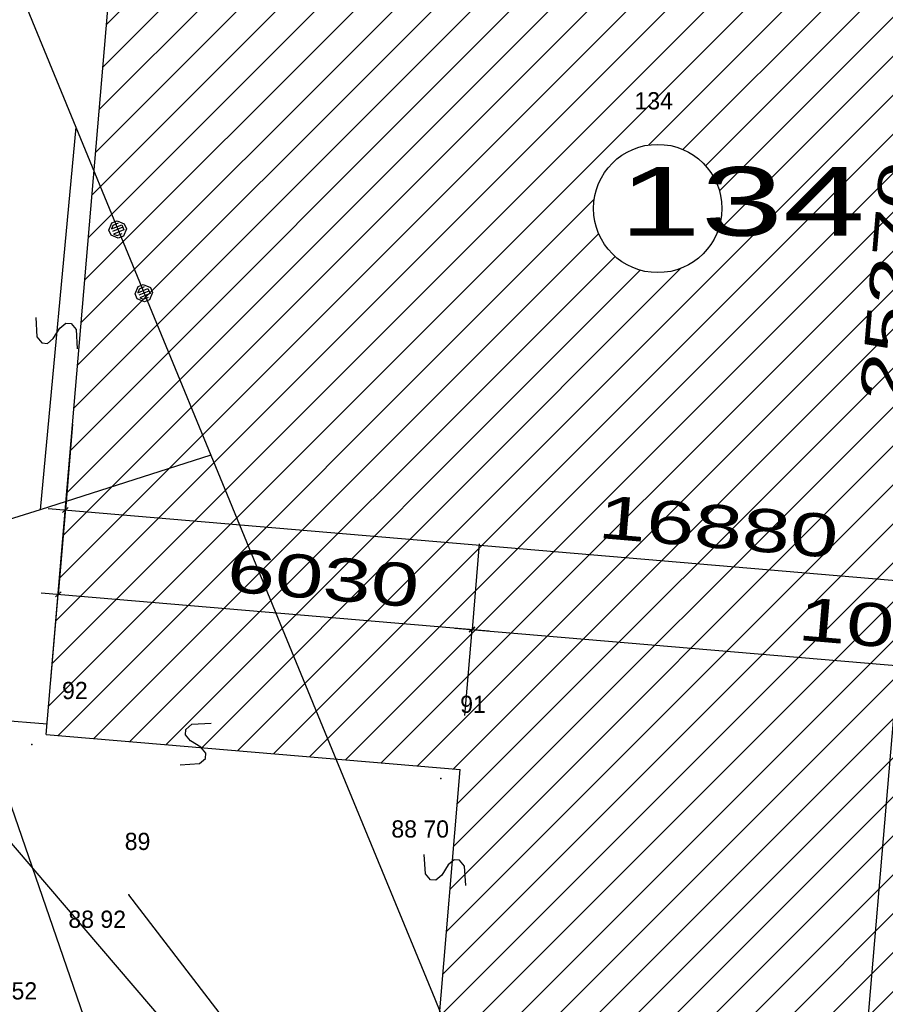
# Model space of a CAD drawing. Extents: x -667835 to -53017, y -1149389 to -953716.
# Tile 10 of 29: x -540230 to -527663, y -1083120 to -1068829. Entities that reach past the tile are written whole.
import ezdxf

# ---------------------------------------------------------------- set-up
doc = ezdxf.new("R2010")
doc.units = 0
doc.header["$MEASUREMENT"] = 0
for name, color, linetype in [('koty', 1, 'Continuous'), ('legenda', 13, 'Continuous'), ('objekt', 4, 'Continuous'), ('podklad- geometr', 1, 'Continuous'), ('texty', 8, 'Continuous'), ('VYSBODY', 1, 'Continuous'), ('ÈBODY', 1, 'Continuous')]:
    doc.layers.add(name, color=color, linetype=linetype)
doc.styles.add('SPIRITTXTSTYLE1', font='ROMAN')
doc.linetypes.add('642', pattern='A,0,-1,[96,situace.shx,S=0.001748,R=0,X=-1,Y=0],0', length=1)
doc.linetypes.add('KAN-LIT', pattern='A,0,-1,[39,situace.shx,S=0.001166,R=0,X=-1,Y=0],0', length=1)
doc.dimstyles.new('SPIRITSTYLE14', dxfattribs={"dimtxt": 625.000061, "dimasz": 12.7, "dimexe": 1250.000122, "dimexo": 3397.830078, "dimgap": 250, "dimtad": 1, "dimdec": 3, "dimzin": 0, "dimdsep": 46, "dimlunit": 7, "dimtxsty": 'SPIRITTXTSTYLE1', "dimblk1": '_TICKMARKS14', "dimblk2": '_TICKMARKS14', "dimsah": 1, "dimcen": 0.09, "dimdle": 250, "dimclrd": 1, "dimclre": 1, "dimclrt": 1, "dimadec": 0, "dimazin": 0, "dimtfac": 1, "dimtdec": 4, "dimtofl": 0, "dimtmove": 1, "dimatfit": 0, "dimfxl": 0, "dimtolj": 1, "dimtzin": 0, "dimarcsym": 0})
doc.dimstyles.new('SPIRITSTYLE19', dxfattribs={"dimtxt": 625.000061, "dimasz": 12.7, "dimexe": 1250.000122, "dimexo": 791.509216, "dimgap": 250, "dimtad": 1, "dimdec": 3, "dimzin": 0, "dimdsep": 46, "dimlunit": 7, "dimtxsty": 'SPIRITTXTSTYLE1', "dimblk1": '_TICKMARKS19', "dimblk2": '_TICKMARKS19', "dimsah": 1, "dimcen": 0.09, "dimdle": 250, "dimclrd": 1, "dimclre": 1, "dimclrt": 1, "dimadec": 0, "dimazin": 0, "dimtfac": 1, "dimtdec": 4, "dimtofl": 0, "dimtmove": 1, "dimatfit": 0, "dimfxl": 0, "dimtolj": 1, "dimtzin": 0, "dimarcsym": 0})
doc.dimstyles.new('SPIRITSTYLE20', dxfattribs={"dimtxt": 625.000061, "dimasz": 12.7, "dimexe": 1250.000122, "dimexo": -21.247625, "dimgap": 250, "dimtad": 1, "dimdec": 3, "dimzin": 0, "dimdsep": 46, "dimlunit": 7, "dimtxsty": 'SPIRITTXTSTYLE1', "dimblk1": '_TICKMARKS20', "dimblk2": '_TICKMARKS20', "dimsah": 1, "dimcen": 0.09, "dimdle": 250, "dimclrd": 1, "dimclre": 1, "dimclrt": 1, "dimadec": 0, "dimazin": 0, "dimtfac": 1, "dimtdec": 4, "dimtofl": 0, "dimtmove": 1, "dimatfit": 0, "dimfxl": 0, "dimtolj": 1, "dimtzin": 0, "dimarcsym": 0})
doc.dimstyles.new('SPIRITSTYLE21', dxfattribs={"dimtxt": 625.000061, "dimasz": 12.7, "dimexe": 1250.000122, "dimexo": 791.512756, "dimgap": 250, "dimtad": 1, "dimdec": 3, "dimzin": 0, "dimdsep": 46, "dimlunit": 7, "dimtxsty": 'SPIRITTXTSTYLE1', "dimblk1": '_TICKMARKS21', "dimblk2": '_TICKMARKS21', "dimsah": 1, "dimcen": 0.09, "dimdle": 250, "dimclrd": 1, "dimclre": 1, "dimclrt": 1, "dimadec": 0, "dimazin": 0, "dimtfac": 1, "dimtdec": 4, "dimtofl": 0, "dimtmove": 1, "dimatfit": 0, "dimfxl": 0, "dimtolj": 1, "dimtzin": 0, "dimarcsym": 0})
doc.dimstyles.new('SPIRITSTYLE7', dxfattribs={"dimtxt": 625.000061, "dimasz": 12.7, "dimexe": 1250.000122, "dimexo": 15921.930664, "dimgap": 250, "dimtad": 1, "dimdec": 3, "dimzin": 0, "dimdsep": 46, "dimlunit": 7, "dimtxsty": 'SPIRITTXTSTYLE1', "dimblk1": '_TICKMARKS7', "dimblk2": '_TICKMARKS7', "dimsah": 1, "dimcen": 0.09, "dimdle": 250, "dimclrd": 1, "dimclre": 1, "dimclrt": 1, "dimadec": 0, "dimazin": 0, "dimtfac": 1, "dimtdec": 4, "dimtofl": 0, "dimtmove": 1, "dimatfit": 0, "dimfxl": 0, "dimtolj": 1, "dimtzin": 0, "dimarcsym": 0})
doc.dimstyles.new('SPIRITSTYLE8', dxfattribs={"dimtxt": 625.000061, "dimasz": 12.7, "dimexe": 1250.000122, "dimexo": 9891.963867, "dimgap": 250, "dimtad": 1, "dimdec": 3, "dimzin": 0, "dimdsep": 46, "dimlunit": 7, "dimtxsty": 'SPIRITTXTSTYLE1', "dimblk1": '_TICKMARKS8', "dimblk2": '_TICKMARKS8', "dimsah": 1, "dimcen": 0.09, "dimdle": 250, "dimclrd": 1, "dimclre": 1, "dimclrt": 1, "dimadec": 0, "dimazin": 0, "dimtfac": 1, "dimtdec": 4, "dimtofl": 0, "dimtmove": 1, "dimatfit": 0, "dimfxl": 0, "dimtolj": 1, "dimtzin": 0, "dimarcsym": 0})

# ---------------------------------------------------------------- blocks, each defined once
blk = doc.blocks.new('_TICKMARKS7')
at = {"color": 1, "linetype": 'Continuous'}
blk.add_line((-3, -3), (3, 3), dxfattribs=at)
blk = doc.blocks.new('*D7')
at = {"color": 1, "linetype": 'Continuous', "ltscale": 1500}
for p, q in [((-551478, -1084530, 2624), (-550925, -1078013, 2624)), ((-552192, -1078157, 2624), (-550946, -1078262, 2624)), ((-549700, -1078368, 2624), (-550946, -1078262, 2624)), ((-552702, -1084175, 2624), (-551457, -1084281, 2624)), ((-550211, -1084386, 2624), (-551457, -1084281, 2624))]:
    blk.add_line(p, q, dxfattribs=at)
at = {"color": 1, "linetype": 'Continuous', "ltscale": 1500, "xscale": 12.69999980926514, "yscale": 12.69999980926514, "zscale": 12.69999980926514}
for p, rotation in [((-550946, -1078262, 2624), 85.14867623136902), ((-551457, -1084281, 2624), 265.1486812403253)]:
    blk.add_blockref('_TICKMARKS7', p, dxfattribs=dict(at, rotation=rotation))
at = {"color": 1, "linetype": 'Continuous', "ltscale": 1500, "style": 'SPIRITTXTSTYLE1', "width": 1.5}
blk.add_text('6040', height=625, rotation=85.1487, dxfattribs=at).set_placement((-551501, -1081843, 2624))
blk = doc.blocks.new('_TICKMARKS8')
at = {"color": 1, "linetype": 'Continuous'}
blk.add_line((-3, -3), (3, 3), dxfattribs=at)
blk = doc.blocks.new('*D8')
at = {"color": 1, "linetype": 'Continuous', "ltscale": 1500}
for p, q in [((-550967, -1078511, 2624), (-549730, -1063939, 2624)), ((-550997, -1064082, 2624), (-549751, -1064188, 2624)), ((-548506, -1064294, 2624), (-549751, -1064188, 2624)), ((-552192, -1078157, 2624), (-550946, -1078262, 2624)), ((-549700, -1078368, 2624), (-550946, -1078262, 2624))]:
    blk.add_line(p, q, dxfattribs=at)
at = {"color": 1, "linetype": 'Continuous', "ltscale": 1500, "xscale": 12.69999980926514, "yscale": 12.69999980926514, "zscale": 12.69999980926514}
for p, rotation in [((-549751, -1064188, 2624), 85.14867623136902), ((-550946, -1078262, 2624), 265.1486812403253)]:
    blk.add_blockref('_TICKMARKS8', p, dxfattribs=dict(at, rotation=rotation))
at = {"color": 1, "linetype": 'Continuous', "ltscale": 1500, "style": 'SPIRITTXTSTYLE1', "width": 1.5}
blk.add_text('14125', height=625, rotation=85.1487, dxfattribs=at).set_placement((-550656, -1071886, 2624))
blk = doc.blocks.new('_TICKMARKS14')
at = {"color": 1, "linetype": 'Continuous'}
blk.add_line((-3, -3), (3, 3), dxfattribs=at)
blk = doc.blocks.new('*D14')
at = {"color": 1, "linetype": 'Continuous', "ltscale": 1500}
for p, q in [((-526008, -1060829, 2624), (-528188, -1086506, 2624)), ((-527275, -1060972, 2624), (-526029, -1061078, 2624)), ((-524784, -1061184, 2624), (-526029, -1061078, 2624)), ((-529412, -1086152, 2624), (-528166, -1086257, 2624)), ((-526921, -1086363, 2624), (-528166, -1086257, 2624))]:
    blk.add_line(p, q, dxfattribs=at)
at = {"color": 1, "linetype": 'Continuous', "ltscale": 1500, "xscale": 12.69999980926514, "yscale": 12.69999980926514, "zscale": 12.69999980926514}
for p, rotation in [((-526029, -1061078, 2624), 85.14867623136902), ((-528166, -1086257, 2624), -94.85132877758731)]:
    blk.add_blockref('_TICKMARKS14', p, dxfattribs=dict(at, rotation=rotation))
at = {"color": 1, "linetype": 'Continuous', "ltscale": 1500, "style": 'SPIRITTXTSTYLE1', "width": 1.5}
blk.add_text('25270', height=625, rotation=445.1487, dxfattribs=at).set_placement((-527410, -1074388, 2624))
blk = doc.blocks.new('_TICKMARKS19')
at = {"color": 1, "linetype": 'Continuous'}
blk.add_line((-3, -3), (3, 3), dxfattribs=at)
blk = doc.blocks.new('*D19')
at = {"color": 1, "linetype": 'Continuous', "ltscale": 1500}
for p, q in [((-539566, -1075925, 2624), (-539671, -1077170, 2624)), ((-533557, -1076435, 2624), (-533663, -1077680, 2624)), ((-539920, -1077149, 2624), (-533414, -1077701, 2624)), ((-539777, -1078416, 2624), (-539671, -1077170, 2624)), ((-533769, -1078926, 2624), (-533663, -1077680, 2624))]:
    blk.add_line(p, q, dxfattribs=at)
at = {"color": 1, "linetype": 'Continuous', "ltscale": 1500, "xscale": 12.69999980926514, "yscale": 12.69999980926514, "zscale": 12.69999980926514}
for p, rotation in [((-539671, -1077170, 2624), 175.1486855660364), ((-533663, -1077680, 2624), -4.851316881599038)]:
    blk.add_blockref('_TICKMARKS19', p, dxfattribs=dict(at, rotation=rotation))
at = {"color": 1, "linetype": 'Continuous', "ltscale": 1500, "style": 'SPIRITTXTSTYLE1', "width": 1.5}
blk.add_text('6030', height=625, rotation=355.1487, dxfattribs=at).set_placement((-537239, -1077126, 2624))
blk = doc.blocks.new('_TICKMARKS20')
at = {"color": 1, "linetype": 'Continuous'}
blk.add_line((-3, -3), (3, 3), dxfattribs=at)
blk = doc.blocks.new('*D20')
at = {"color": 1, "linetype": 'Continuous', "ltscale": 1500}
for p, q in [((-539462, -1074700, 2624), (-539567, -1075946, 2624)), ((-539816, -1075925, 2624), (-522499, -1077395, 2624)), ((-539673, -1077192, 2624), (-539567, -1075946, 2624)), ((-522642, -1076128, 2624), (-522748, -1077374, 2624)), ((-522854, -1078619, 2624), (-522748, -1077374, 2624))]:
    blk.add_line(p, q, dxfattribs=at)
at = {"color": 1, "linetype": 'Continuous', "ltscale": 1500, "xscale": 12.69999980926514, "yscale": 12.69999980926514, "zscale": 12.69999980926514}
for p, rotation in [((-539567, -1075946, 2624), 175.1486855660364), ((-522748, -1077374, 2624), -4.851318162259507)]:
    blk.add_blockref('_TICKMARKS20', p, dxfattribs=dict(at, rotation=rotation))
at = {"color": 1, "linetype": 'Continuous', "ltscale": 1500, "style": 'SPIRITTXTSTYLE1', "width": 1.5}
blk.add_text('16880', height=625, rotation=355.1487, dxfattribs=at).set_placement((-531848, -1076350, 2624))
blk = doc.blocks.new('_TICKMARKS21')
at = {"color": 1, "linetype": 'Continuous'}
blk.add_line((-3, -3), (3, 3), dxfattribs=at)
blk = doc.blocks.new('*D21')
at = {"color": 1, "linetype": 'Continuous', "ltscale": 1500}
for p, q in [((-533557, -1076435, 2624), (-533663, -1077680, 2624)), ((-522746, -1077352, 2624), (-522852, -1078598, 2624)), ((-533912, -1077659, 2624), (-522603, -1078619, 2624)), ((-533769, -1078926, 2624), (-533663, -1077680, 2624)), ((-522958, -1079843, 2624), (-522852, -1078598, 2624))]:
    blk.add_line(p, q, dxfattribs=at)
at = {"color": 1, "linetype": 'Continuous', "ltscale": 1500, "xscale": 12.69999980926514, "yscale": 12.69999980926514, "zscale": 12.69999980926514}
for p, rotation in [((-533663, -1077680, 2624), 175.1486855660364), ((-522852, -1078598, 2624), -4.851322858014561)]:
    blk.add_blockref('_TICKMARKS21', p, dxfattribs=dict(at, rotation=rotation))
at = {"color": 1, "linetype": 'Continuous', "ltscale": 1500, "style": 'SPIRITTXTSTYLE1', "width": 1.5}
blk.add_text('10850', height=625, rotation=355.1487, dxfattribs=at).set_placement((-528948, -1077830, 2624))

msp = doc.modelspace()

# ---------------------------------------------------------------- hatches: boundary and pattern name
at = {"layer": 'objekt', "linetype": 'Continuous', "ltscale": 300}
h = msp.add_hatch(dxfattribs=at)
h.set_pattern_fill('ZdivNP', color=2, scale=31.75, style=0, pattern_type=2)
h.set_pattern_definition([(45, (329951.12, -24615.18), (-282.84271, 282.84271), [])])
h.paths.add_polyline_path([(-539775.3298, -1065034.5861), (-538649.3758, -1065130.1516), (-539843.9388, -1079204.5339), (-533835.5718, -1079714.4938), (-534346.3789, -1085732.8469), (-523535.2573, -1086650.4396), (-523132.6997, -1081907.4982), (-523212.4096, -1081900.7336), (-523082.5913, -1080371.2194), (-523002.8833, -1080377.9851), (-521927.9868, -1067713.5158), (-522396.3013, -1067673.7678), (-522392.4936, -1067628.9084), (-522003.8891, -1067661.8913), (-521995.4321, -1067562.2619), (-521865.6157, -1066032.7731), (-521785.9087, -1066039.5378), (-521398.1509, -1061470.965), (-530958.7749, -1060659.508), (-530952.4311, -1060584.7678), (-530707.1763, -1057695.1652), (-530747.0425, -1057691.7824), (-530500.0928, -1054782.2102), (-530460.2265, -1054785.5969), (-530360.8559, -1053614.8059), (-535896.6318, -1053144.9563), (-537619.7204, -1052998.7102), (-538385.516, -1062021.3469), (-539511.4704, -1061925.7805)], flags=0)
h.paths.add_polyline_path([(-531897.668, -1071569.0825, 1), (-530035.0346, -1071569.0825, 1)], flags=0)

# ---------------------------------------------------------------- linework, layer by layer
at = {"layer": 'legenda', "color": 5, "linetype": '642', "ltscale": 3500}
msp.add_line((-541179.1372, -1077860.758, 900), (-538589.2688, -1085360.6135, 900), dxfattribs=at)
at = {"layer": 'legenda', "color": 12, "linetype": 'KAN-LIT', "ltscale": 2250}
msp.add_line((-539831.2532, -1079055.0715), (-541226.239, -1078936.673), dxfattribs=at)
at = {"layer": 'legenda', "color": 12, "linetype": 'KAN-LIT', "ltscale": 3500}
msp.add_line((-541290.1636, -1079689.8347), (-535327.7253, -1086653.1506), dxfattribs=at)
at = {"layer": 'objekt', "color": 2, "linetype": 'Continuous', "ltscale": 300}
for p, q in [((-539843.9388, -1079204.5339, 900), (-538649.3737, -1065130.1271, 900)), ((-539843.9388, -1079204.5339, 900), (-533835.5718, -1079714.4938, 900)), ((-534346.3789, -1085732.8469, 900), (-533835.5718, -1079714.4938, 900))]:
    msp.add_line(p, q, dxfattribs=at)
at = {"layer": 'podklad- geometr', "color": 1, "linetype": 'Continuous', "ltscale": 1000}
for p, q in [((-542535.0537, -1062810.4406, -899100), (-539415.0892, -1070390.5976, -899100)), ((-539415.0892, -1070390.5976, -899100), (-539934.8249, -1075940.6464, -899100)), ((-539415.0892, -1070390.5976, -899100), (-537455.1313, -1075150.3846, -899100)), ((-537455.1313, -1075150.3846, -899100), (-539934.8249, -1075940.6464, -899100)), ((-537455.1313, -1075150.3846, -899100), (-535664.9304, -1079500.5065, -899100)), ((-539934.8249, -1075940.6464, -899100), (-578115.0513, -1088120.5236, -899100)), ((-535664.9304, -1079500.5065, -899100), (-534204.9419, -1083040.6008, -899100)), ((-535275.0317, -1085910.5803, -899100), (-538644.9811, -1081530.6154, -899100)), ((-534204.9419, -1083040.6008, -899100), (-533034.8584, -1085890.427, -899100))]:
    msp.add_line(p, q, dxfattribs=at)
at = {"layer": 'podklad- geometr', "color": 7, "linetype": 'Continuous'}
for p, q in [((-538890.7526, -1071777.0213, -899100), (-538816.747, -1071746.5484, -899100)), ((-538816.747, -1071746.5484, -899100), (-538712.3708, -1071790.0875, -899100)), ((-538934.2084, -1071881.4321, -899100), (-538890.7526, -1071777.0213, -899100)), ((-538903.7482, -1071955.4069, -899100), (-538934.2084, -1071881.4321, -899100)), ((-538897.2952, -1071866.2326, -899100), (-538749.284, -1071805.2869, -899100)), ((-538875.5219, -1071814.0102, -899100), (-538897.2952, -1071866.2326, -899100)), ((-538734.0545, -1071842.2728, -899100), (-538882.0657, -1071903.2185, -899100)), ((-538801.5163, -1071783.5372, -899100), (-538875.5219, -1071814.0102, -899100)), ((-538718.8239, -1071879.2617, -899100), (-538866.835, -1071940.2073, -899100)), ((-538749.284, -1071805.2869, -899100), (-538718.8239, -1071879.2617, -899100)), ((-538681.9107, -1071864.0622, -899100), (-538725.3665, -1071968.4729, -899100)), ((-538712.3708, -1071790.0875, -899100), (-538681.9107, -1071864.0622, -899100)), ((-538799.3721, -1071998.9458, -899100), (-538903.7482, -1071955.4069, -899100)), ((-538866.835, -1071940.2073, -899100), (-538814.6028, -1071961.9569, -899100)), ((-538814.6028, -1071961.9569, -899100), (-538740.5972, -1071931.4841, -899100)), ((-538725.3665, -1071968.4729, -899100), (-538799.3721, -1071998.9458, -899100)), ((-538553.4593, -1072806.1098, -899100), (-538510.0035, -1072701.6991, -899100)), ((-538516.5461, -1072790.9103, -899100), (-538368.535, -1072729.9647, -899100)), ((-538494.7729, -1072738.6879, -899100), (-538516.5461, -1072790.9103, -899100)), ((-538510.0035, -1072701.6991, -899100), (-538435.9979, -1072671.2263, -899100)), ((-538420.7673, -1072708.215, -899100), (-538494.7729, -1072738.6879, -899100)), ((-538435.9979, -1072671.2263, -899100), (-538331.6218, -1072714.7651, -899100)), ((-538368.535, -1072729.9647, -899100), (-538338.0748, -1072803.9394, -899100)), ((-538331.6218, -1072714.7651, -899100), (-538301.1616, -1072788.7398, -899100)), ((-538522.9992, -1072880.0846, -899100), (-538553.4593, -1072806.1098, -899100)), ((-538418.623, -1072923.6235, -899100), (-538522.9992, -1072880.0846, -899100)), ((-538353.3054, -1072766.9506, -899100), (-538501.3166, -1072827.8963, -899100)), ((-538338.0748, -1072803.9394, -899100), (-538486.086, -1072864.885, -899100)), ((-538486.086, -1072864.885, -899100), (-538433.8537, -1072886.6347, -899100)), ((-538433.8537, -1072886.6347, -899100), (-538359.8481, -1072856.1618, -899100)), ((-538301.1616, -1072788.7398, -899100), (-538344.6174, -1072893.1506, -899100)), ((-538344.6174, -1072893.1506, -899100), (-538418.623, -1072923.6235, -899100)), ((-539993.5835, -1073152.401, -899100), (-539979.9347, -1073433.7015, -899100)), ((-539742.0304, -1073455.9915, -899100), (-539647.8502, -1073304.7478, -899100)), ((-539647.8502, -1073304.7478, -899100), (-539561.1244, -1073232.9364, -899100)), ((-539561.1244, -1073232.9364, -899100), (-539481.8231, -1073240.3664, -899100)), ((-539481.8231, -1073240.3664, -899100), (-539409.946, -1073327.0378, -899100)), ((-539979.9347, -1073433.7015, -899100), (-539908.0576, -1073520.3729, -899100)), ((-539828.7562, -1073527.8029, -899100), (-539742.0304, -1073455.9915, -899100)), ((-539409.946, -1073327.0378, -899100), (-539396.2971, -1073608.3383, -899100)), ((-539908.0576, -1073520.3729, -899100), (-539828.7562, -1073527.8029, -899100)), ((-537824.1062, -1079208.5666, -899100), (-537817.6843, -1079129.2468, -899100)), ((-537817.6843, -1079129.2468, -899100), (-537731.846, -1079056.3562, -899100)), ((-537731.846, -1079056.3562, -899100), (-537450.4057, -1079038.8352, -899100)), ((-537751.143, -1079294.7019, -899100), (-537824.1062, -1079208.5666, -899100)), ((-537598.5396, -1079386.8972, -899100), (-537751.143, -1079294.7019, -899100)), ((-537525.5763, -1079473.0319, -899100), (-537598.5396, -1079386.8972, -899100)), ((-537617.8365, -1079625.2424, -899100), (-537531.9981, -1079552.3522, -899100)), ((-537531.9981, -1079552.3522, -899100), (-537525.5763, -1079473.0319, -899100)), ((-537899.2768, -1079642.7639, -899100), (-537617.8365, -1079625.2424, -899100)), ((-534339.0508, -1081228.0129, -899100), (-534357.0239, -1080946.758, -899100)), ((-533922.6494, -1081021.1721, -899100), (-534008.3208, -1081094.5964, -899100)), ((-533843.31, -1081027.4724, -899100), (-533922.6494, -1081021.1721, -899100)), ((-533770.3017, -1081113.4973, -899100), (-533843.31, -1081027.4724, -899100)), ((-534008.3208, -1081094.5964, -899100), (-534101.0307, -1081246.9143, -899100)), ((-533752.3286, -1081394.7531, -899100), (-533770.3017, -1081113.4973, -899100)), ((-534266.042, -1081314.0388, -899100), (-534339.0508, -1081228.0129, -899100)), ((-534186.7021, -1081320.3391, -899100), (-534266.042, -1081314.0388, -899100)), ((-534101.0307, -1081246.9143, -899100), (-534186.7021, -1081320.3391, -899100))]:
    msp.add_line(p, q, dxfattribs=at)
at = {"layer": 'podklad- geometr', "color": 1, "linetype": 'Continuous', "ltscale": 1000}
for p in [(-540054.9726, -1079350.5158, -309999.9688), (-534115.0249, -1079840.4084, -310399.9688), (-538644.9811, -1081530.6154, -310179.9688)]:
    msp.add_point(p, dxfattribs=at)
at = {"layer": 'texty', "color": 2, "linetype": 'Continuous', "ltscale": 3500}
msp.add_circle((-530966.3515, -1071569.0825, 900), 931.3166, dxfattribs=at)

# ---------------------------------------------------------------- texts
at = {"layer": 'texty', "color": 2, "linetype": 'Continuous', "ltscale": 3500, "style": 'SPIRITTXTSTYLE1', "width": 1.6}
msp.add_text('134', height=1000, dxfattribs=at).set_placement((-531529.4971, -1071964.8802, 900))
at = {"layer": 'VYSBODY', "color": 7, "linetype": 'Continuous', "ltscale": 1000, "style": 'SPIRITTXTSTYLE1'}
for s, p in [('88 70', (-534833.9734, -1080700.4333, -899100)), ('88 92', (-539523.2221, -1082010.4309, -899100)), ('89 52', (-540813.0659, -1083050.2902, -899100))]:
    msp.add_text(s, height=250, dxfattribs=at).set_placement(p)
at = {"layer": 'ÈBODY', "color": 7, "linetype": 'Continuous', "ltscale": 1000, "style": 'SPIRITTXTSTYLE1'}
for s, p in [('134', (-531304.3437, -1070130.5361, -899100)), ('92', (-539615.077, -1078690.4787, -899100)), ('91', (-533834.8096, -1078890.4665, -899100)), ('89', (-538705.055, -1080880.655, -899100))]:
    msp.add_text(s, height=250, dxfattribs=at).set_placement(p)

# ---------------------------------------------------------------- dimensions: what is measured, and where the dimension line sits
at = {"layer": 'koty', "color": 1, "linetype": 'Continuous', "ltscale": 1500}
for p1, p2, distance, dimstyle, picture, middle in [((-521398.1509, -1061470.965, 2623.8), (-523535.2573, -1086650.4396, 2623.8), -4647.8295, 'SPIRITSTYLE14', '*D14', (-527097.8764, -1073667.6337, 2623.8)), ((-539843.9388, -1079204.5339, 2623.8), (-538649.3737, -1065130.1271, 2623.8), 11141.964, 'SPIRITSTYLE8', '*D8', (-550348.7075, -1071225.0493, 2623.8)), ((-539671.2878, -1077170.3386, 2623.8), (-522851.7973, -1078597.8933, 2623.8), 1228.7526, 'SPIRITSTYLE20', '*D20', (-531157.626, -1076659.7602, 2623.8)), ((-539843.9388, -1079204.5339, 2623.8), (-533835.5718, -1079714.4938, 2623.8), 2041.509, 'SPIRITSTYLE19', '*D19', (-536667.104, -1077425.3168, 2623.8)), ((-533835.57176, -1079714.49385, 2623.80005), (-523024.44969, -1080632.08662, 2623.80005), 2041.51246, 'SPIRITSTYLE21', '*D21', (-528257.35789, -1078139.08906, 2623.80005)), ((-534346.37889, -1085732.84688, 2623.80005), (-533835.57176, -1079714.49385, 2623.80005), 17171.93103, 'SPIRITSTYLE7', '*D7', (-551201.38914, -1081271.43281, 2623.80005))]:
    dim = msp.add_aligned_dim(p1=p1, p2=p2, distance=distance, dimstyle=dimstyle, dxfattribs=at)
    dim.commit()
    dim.dimension.update_dxf_attribs({"geometry": picture, "text_midpoint": middle})

doc.saveas('drawing.dxf')
